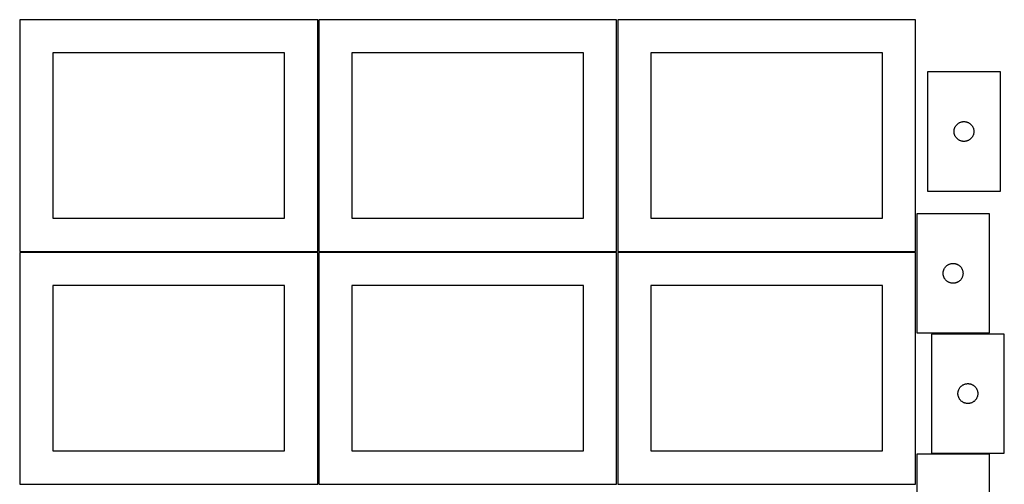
# Model space of a CAD drawing. Header units: millimetres. Extents: x 7 to 1493, y 7 to 2993.
# Tile 4 of 13: x 7 to 1493, y 1412 to 2114. Entities that reach past the tile are written whole.
import ezdxf

# ---------------------------------------------------------------- set-up
doc = ezdxf.new("R2010")
doc.units = ezdxf.units.MM
doc.layers.add('COMMON', color=5, linetype='CONTINUOUS', true_color=0x0000ff)
doc.layers.add('CUT', color=7, linetype='CONTINUOUS', true_color=0x000000)

msp = doc.modelspace()

# ---------------------------------------------------------------- linework, layer by layer
at = {"layer": 'COMMON'}
msp.add_line((457.299607, 1762.549515), (457.299607, 1412.623914), dxfattribs=at)
at = {"layer": 'CUT'}
for p, q in [((456.524767, 2114.148695), (6.524767, 2114.148695)), ((6.524767, 2114.148695), (6.524767, 1764.148695)), ((456.524767, 1764.148695), (456.524767, 2114.148695)), ((908.049608, 2114.148695), (458.049608, 2114.148695)), ((458.049608, 2114.148695), (458.049608, 1764.148695)), ((908.049608, 1764.148695), (908.049608, 2114.148695)), ((1359.574236, 2114.148695), (909.574236, 2114.148695)), ((909.574236, 2114.148695), (909.574236, 1764.148695)), ((1359.574236, 1764.148695), (1359.574236, 2114.148695)), ((406.524767, 2064.148695), (56.524767, 2064.148695)), ((56.524767, 2064.148695), (56.524767, 1814.148695)), ((406.524767, 1814.148695), (406.524767, 2064.148695)), ((858.049608, 2064.148695), (508.049608, 2064.148695)), ((508.049608, 2064.148695), (508.049608, 1814.148695)), ((858.049608, 1814.148695), (858.049608, 2064.148695)), ((1309.574236, 2064.148695), (959.574236, 2064.148695)), ((959.574236, 2064.148695), (959.574236, 1814.148695)), ((1309.574236, 1814.148695), (1309.574236, 2064.148695)), ((1487.53244, 2035.21048), (1377.53244, 2035.21048)), ((1377.53244, 2035.21048), (1377.53244, 1855.21048)), ((1487.53244, 1855.21048), (1487.53244, 2035.21048)), ((1417.6566, 1947.136455), (1417.775471, 1947.899692)), ((1417.775471, 1947.899692), (1417.933474, 1948.655796)), ((1417.933474, 1948.655796), (1418.130192, 1949.402765)), ((1418.130192, 1949.402765), (1418.365101, 1950.138616)), ((1418.365101, 1950.138616), (1418.63758, 1950.861399)), ((1418.63758, 1950.861399), (1418.946906, 1951.569196)), ((1418.946906, 1951.569196), (1419.292258, 1952.260131)), ((1419.292258, 1952.260131), (1419.67272, 1952.932372)), ((1419.67272, 1952.932372), (1420.087285, 1953.584136)), ((1420.087285, 1953.584136), (1420.534851, 1954.213694)), ((1420.534851, 1954.213694), (1421.014233, 1954.819378)), ((1421.014233, 1954.819378), (1421.524159, 1955.39958)), ((1421.524159, 1955.39958), (1422.063277, 1955.952763)), ((1422.063277, 1955.952763), (1422.630158, 1956.477459)), ((1422.630158, 1956.477459), (1423.223298, 1956.972277)), ((1423.223298, 1956.972277), (1423.841123, 1957.435905)), ((1423.841123, 1957.435905), (1424.481997, 1957.867114)), ((1424.481997, 1957.867114), (1425.144219, 1958.264759)), ((1425.144219, 1958.264759), (1425.826033, 1958.627786)), ((1425.826033, 1958.627786), (1426.525631, 1958.955234)), ((1426.525631, 1958.955234), (1427.241158, 1959.246232)), ((1427.241158, 1959.246232), (1427.970717, 1959.500011)), ((1427.970717, 1959.500011), (1428.712373, 1959.715896)), ((1428.712373, 1959.715896), (1429.464159, 1959.893315)), ((1429.464159, 1959.893315), (1430.224081, 1960.031799)), ((1430.224081, 1960.031799), (1430.990125, 1960.130978)), ((1430.990125, 1960.130978), (1431.760258, 1960.190591)), ((1431.760258, 1960.190591), (1432.53244, 1960.21048)), ((1432.53244, 1960.21048), (1433.304621, 1960.190591)), ((1433.304621, 1960.190591), (1434.074755, 1960.130978)), ((1434.074755, 1960.130978), (1434.840798, 1960.031799)), ((1434.840798, 1960.031799), (1435.600721, 1959.893315)), ((1435.600721, 1959.893315), (1436.352507, 1959.715896)), ((1436.352507, 1959.715896), (1437.094162, 1959.500011)), ((1437.094162, 1959.500011), (1437.823721, 1959.246232)), ((1437.823721, 1959.246232), (1438.539248, 1958.955234)), ((1438.539248, 1958.955234), (1439.238847, 1958.627786)), ((1439.238847, 1958.627786), (1439.920661, 1958.264759)), ((1439.920661, 1958.264759), (1440.582883, 1957.867114)), ((1440.582883, 1957.867114), (1441.223756, 1957.435905)), ((1441.223756, 1957.435905), (1441.841582, 1956.972277)), ((1441.841582, 1956.972277), (1442.434722, 1956.477459)), ((1442.434722, 1956.477459), (1443.001602, 1955.952763)), ((1443.001602, 1955.952763), (1443.54072, 1955.39958)), ((1443.54072, 1955.39958), (1444.050646, 1954.819378)), ((1444.050646, 1954.819378), (1444.530028, 1954.213694)), ((1444.530028, 1954.213694), (1444.977595, 1953.584136)), ((1444.977595, 1953.584136), (1445.392159, 1952.932372)), ((1445.392159, 1952.932372), (1445.772622, 1952.260131)), ((1445.772622, 1952.260131), (1446.117974, 1951.569196)), ((1446.117974, 1951.569196), (1446.427299, 1950.861399)), ((1446.427299, 1950.861399), (1446.699778, 1950.138616)), ((1446.699778, 1950.138616), (1446.934688, 1949.402765)), ((1446.934688, 1949.402765), (1447.131405, 1948.655796)), ((1447.131405, 1948.655796), (1447.289409, 1947.899692)), ((1447.289409, 1947.899692), (1447.40828, 1947.136455)), ((1417.537413, 1945.596699), (1417.577177, 1946.368112)), ((1417.537413, 1944.824261), (1417.537413, 1945.596699)), ((1417.577177, 1944.052848), (1417.537413, 1944.824261)), ((1417.577177, 1946.368112), (1417.6566, 1947.136455)), ((1417.6566, 1943.284505), (1417.577177, 1944.052848)), ((1417.775471, 1942.521269), (1417.6566, 1943.284505)), ((1417.933474, 1941.765164), (1417.775471, 1942.521269)), ((1418.130192, 1941.018196), (1417.933474, 1941.765164)), ((1418.365101, 1940.282344), (1418.130192, 1941.018196)), ((1418.63758, 1939.559562), (1418.365101, 1940.282344)), ((1418.946906, 1938.851764), (1418.63758, 1939.559562)), ((1419.292258, 1938.160829), (1418.946906, 1938.851764)), ((1419.67272, 1937.488588), (1419.292258, 1938.160829)), ((1420.087285, 1936.836824), (1419.67272, 1937.488588)), ((1420.534851, 1936.207266), (1420.087285, 1936.836824)), ((1421.014233, 1935.601582), (1420.534851, 1936.207266)), ((1421.524159, 1935.02138), (1421.014233, 1935.601582)), ((1422.063277, 1934.468197), (1421.524159, 1935.02138)), ((1422.630158, 1933.943501), (1422.063277, 1934.468197)), ((1423.223298, 1933.448683), (1422.630158, 1933.943501)), ((1423.841123, 1932.985055), (1423.223298, 1933.448683)), ((1441.841582, 1933.448683), (1441.223756, 1932.985055)), ((1442.434722, 1933.943501), (1441.841582, 1933.448683)), ((1443.001602, 1934.468197), (1442.434722, 1933.943501)), ((1443.54072, 1935.02138), (1443.001602, 1934.468197)), ((1444.050646, 1935.601582), (1443.54072, 1935.02138)), ((1444.530028, 1936.207266), (1444.050646, 1935.601582)), ((1444.977595, 1936.836824), (1444.530028, 1936.207266)), ((1445.392159, 1937.488588), (1444.977595, 1936.836824)), ((1445.772622, 1938.160829), (1445.392159, 1937.488588)), ((1446.117974, 1938.851764), (1445.772622, 1938.160829)), ((1446.427299, 1939.559562), (1446.117974, 1938.851764)), ((1446.699778, 1940.282344), (1446.427299, 1939.559562)), ((1446.934688, 1941.018196), (1446.699778, 1940.282344)), ((1447.131405, 1941.765164), (1446.934688, 1941.018196)), ((1447.289409, 1942.521269), (1447.131405, 1941.765164)), ((1447.40828, 1943.284505), (1447.289409, 1942.521269)), ((1447.40828, 1947.136455), (1447.487703, 1946.368112)), ((1447.487703, 1944.052848), (1447.40828, 1943.284505)), ((1447.487703, 1946.368112), (1447.527467, 1945.596699)), ((1447.527467, 1944.824261), (1447.487703, 1944.052848)), ((1447.527467, 1945.596699), (1447.527467, 1944.824261)), ((1424.481997, 1932.553847), (1423.841123, 1932.985055)), ((1425.144219, 1932.156202), (1424.481997, 1932.553847)), ((1425.826033, 1931.793174), (1425.144219, 1932.156202)), ((1426.525631, 1931.465727), (1425.826033, 1931.793174)), ((1427.241158, 1931.174728), (1426.525631, 1931.465727)), ((1427.970717, 1930.920949), (1427.241158, 1931.174728)), ((1428.712373, 1930.705064), (1427.970717, 1930.920949)), ((1429.464159, 1930.527645), (1428.712373, 1930.705064)), ((1430.224081, 1930.389162), (1429.464159, 1930.527645)), ((1430.990125, 1930.289982), (1430.224081, 1930.389162)), ((1431.760258, 1930.230369), (1430.990125, 1930.289982)), ((1432.53244, 1930.21048), (1431.760258, 1930.230369)), ((1433.304621, 1930.230369), (1432.53244, 1930.21048)), ((1434.074755, 1930.289982), (1433.304621, 1930.230369)), ((1434.840798, 1930.389162), (1434.074755, 1930.289982)), ((1435.600721, 1930.527645), (1434.840798, 1930.389162)), ((1436.352507, 1930.705064), (1435.600721, 1930.527645)), ((1437.094162, 1930.920949), (1436.352507, 1930.705064)), ((1437.823721, 1931.174728), (1437.094162, 1930.920949)), ((1438.539248, 1931.465727), (1437.823721, 1931.174728)), ((1439.238847, 1931.793174), (1438.539248, 1931.465727)), ((1439.920661, 1932.156202), (1439.238847, 1931.793174)), ((1440.582883, 1932.553847), (1439.920661, 1932.156202)), ((1441.223756, 1932.985055), (1440.582883, 1932.553847)), ((1377.53244, 1855.21048), (1487.53244, 1855.21048)), ((56.524767, 1814.148695), (406.524767, 1814.148695)), ((508.049608, 1814.148695), (858.049608, 1814.148695)), ((959.574236, 1814.148695), (1309.574236, 1814.148695)), ((1471.113273, 1820.905793), (1361.113273, 1820.905793)), ((1361.113273, 1820.905793), (1361.113273, 1640.905793)), ((1471.113273, 1640.905793), (1471.113273, 1820.905793)), ((6.524767, 1764.148695), (456.524767, 1764.148695)), ((456.549607, 1762.549515), (6.549607, 1762.549515)), ((6.549607, 1762.549515), (6.549607, 1412.549515)), ((456.549607, 1412.549515), (456.549607, 1762.549515)), ((458.049608, 1764.148695), (908.049608, 1764.148695)), ((908.049608, 1762.623914), (458.049608, 1762.623914)), ((458.049608, 1762.623914), (458.049608, 1412.623914)), ((908.049608, 1412.623914), (908.049608, 1762.623914)), ((909.574236, 1764.148695), (1359.574236, 1764.148695)), ((1359.574236, 1762.623914), (909.574236, 1762.623914)), ((909.574236, 1762.623914), (909.574236, 1412.623914)), ((1359.574236, 1412.623914), (1359.574236, 1762.623914)), ((1403.668118, 1739.279448), (1404.115685, 1739.909007)), ((1404.115685, 1739.909007), (1404.595067, 1740.51469)), ((1404.595067, 1740.51469), (1405.104993, 1741.094893)), ((1405.104993, 1741.094893), (1405.644111, 1741.648075)), ((1405.644111, 1741.648075), (1406.210991, 1742.172772)), ((1406.210991, 1742.172772), (1406.804131, 1742.66759)), ((1406.804131, 1742.66759), (1407.421957, 1743.131218)), ((1407.421957, 1743.131218), (1408.06283, 1743.562426)), ((1408.06283, 1743.562426), (1408.725052, 1743.960071)), ((1408.725052, 1743.960071), (1409.406866, 1744.323099)), ((1409.406866, 1744.323099), (1410.106465, 1744.650546)), ((1410.106465, 1744.650546), (1410.821992, 1744.941545)), ((1410.821992, 1744.941545), (1411.551551, 1745.195323)), ((1411.551551, 1745.195323), (1412.293206, 1745.411209)), ((1412.293206, 1745.411209), (1413.044992, 1745.588628)), ((1413.044992, 1745.588628), (1413.804915, 1745.727111)), ((1413.804915, 1745.727111), (1414.570958, 1745.826291)), ((1414.570958, 1745.826291), (1415.341092, 1745.885904)), ((1415.341092, 1745.885904), (1416.113273, 1745.905793)), ((1416.113273, 1745.905793), (1416.885455, 1745.885904)), ((1416.885455, 1745.885904), (1417.655588, 1745.826291)), ((1417.655588, 1745.826291), (1418.421632, 1745.727111)), ((1418.421632, 1745.727111), (1419.181554, 1745.588628)), ((1419.181554, 1745.588628), (1419.93334, 1745.411209)), ((1419.93334, 1745.411209), (1420.674996, 1745.195323)), ((1420.674996, 1745.195323), (1421.404555, 1744.941545)), ((1421.404555, 1744.941545), (1422.120082, 1744.650546)), ((1422.120082, 1744.650546), (1422.81968, 1744.323099)), ((1422.81968, 1744.323099), (1423.501494, 1743.960071)), ((1423.501494, 1743.960071), (1424.163716, 1743.562426)), ((1424.163716, 1743.562426), (1424.80459, 1743.131218)), ((1424.80459, 1743.131218), (1425.422415, 1742.66759)), ((1425.422415, 1742.66759), (1426.015555, 1742.172772)), ((1426.015555, 1742.172772), (1426.582436, 1741.648075)), ((1426.582436, 1741.648075), (1427.121554, 1741.094893)), ((1427.121554, 1741.094893), (1427.63148, 1740.51469)), ((1427.63148, 1740.51469), (1428.110862, 1739.909007)), ((1428.110862, 1739.909007), (1428.558428, 1739.279448)), ((1401.118246, 1731.292011), (1401.15801, 1732.063425)), ((1401.118246, 1730.519574), (1401.118246, 1731.292011)), ((1401.15801, 1729.748161), (1401.118246, 1730.519574)), ((1401.15801, 1732.063425), (1401.237433, 1732.831768)), ((1401.237433, 1728.979817), (1401.15801, 1729.748161)), ((1401.237433, 1732.831768), (1401.356304, 1733.595004)), ((1401.356304, 1728.216581), (1401.237433, 1728.979817)), ((1401.356304, 1733.595004), (1401.514308, 1734.351109)), ((1401.514308, 1727.460477), (1401.356304, 1728.216581)), ((1401.514308, 1734.351109), (1401.711025, 1735.098077)), ((1401.711025, 1726.713508), (1401.514308, 1727.460477)), ((1401.711025, 1735.098077), (1401.945935, 1735.833928)), ((1401.945935, 1725.977657), (1401.711025, 1726.713508)), ((1401.945935, 1735.833928), (1402.218414, 1736.556711)), ((1402.218414, 1725.254874), (1401.945935, 1725.977657)), ((1402.218414, 1736.556711), (1402.527739, 1737.264509)), ((1402.527739, 1724.547077), (1402.218414, 1725.254874)), ((1402.527739, 1737.264509), (1402.873091, 1737.955444)), ((1402.873091, 1737.955444), (1403.253554, 1738.627685)), ((1403.253554, 1738.627685), (1403.668118, 1739.279448)), ((1428.558428, 1739.279448), (1428.972993, 1738.627685)), ((1428.972993, 1738.627685), (1429.353455, 1737.955444)), ((1429.353455, 1737.955444), (1429.698807, 1737.264509)), ((1429.698807, 1737.264509), (1430.008133, 1736.556711)), ((1430.008133, 1725.254874), (1429.698807, 1724.547077)), ((1430.008133, 1736.556711), (1430.280612, 1735.833928)), ((1430.280612, 1725.977657), (1430.008133, 1725.254874)), ((1430.280612, 1735.833928), (1430.515521, 1735.098077)), ((1430.515521, 1726.713508), (1430.280612, 1725.977657)), ((1430.515521, 1735.098077), (1430.712239, 1734.351109)), ((1430.712239, 1727.460477), (1430.515521, 1726.713508)), ((1430.712239, 1734.351109), (1430.870242, 1733.595004)), ((1430.870242, 1728.216581), (1430.712239, 1727.460477)), ((1430.870242, 1733.595004), (1430.989113, 1732.831768)), ((1430.989113, 1728.979817), (1430.870242, 1728.216581)), ((1430.989113, 1732.831768), (1431.068536, 1732.063425)), ((1431.068536, 1729.748161), (1430.989113, 1728.979817)), ((1431.068536, 1732.063425), (1431.1083, 1731.292011)), ((1431.1083, 1730.519574), (1431.068536, 1729.748161)), ((1431.1083, 1731.292011), (1431.1083, 1730.519574)), ((406.549607, 1712.549515), (56.549607, 1712.549515)), ((56.549607, 1712.549515), (56.549607, 1462.549515)), ((406.549607, 1462.549515), (406.549607, 1712.549515)), ((858.049608, 1712.623914), (508.049608, 1712.623914)), ((508.049608, 1712.623914), (508.049608, 1462.623914)), ((858.049608, 1462.623914), (858.049608, 1712.623914)), ((1309.574236, 1712.623914), (959.574236, 1712.623914)), ((959.574236, 1712.623914), (959.574236, 1462.623914)), ((1309.574236, 1462.623914), (1309.574236, 1712.623914)), ((1402.873091, 1723.856141), (1402.527739, 1724.547077)), ((1403.253554, 1723.183901), (1402.873091, 1723.856141)), ((1403.668118, 1722.532137), (1403.253554, 1723.183901)), ((1404.115685, 1721.902578), (1403.668118, 1722.532137)), ((1404.595067, 1721.296895), (1404.115685, 1721.902578)), ((1405.104993, 1720.716693), (1404.595067, 1721.296895)), ((1405.644111, 1720.16351), (1405.104993, 1720.716693)), ((1406.210991, 1719.638814), (1405.644111, 1720.16351)), ((1406.804131, 1719.143996), (1406.210991, 1719.638814)), ((1407.421957, 1718.680368), (1406.804131, 1719.143996)), ((1408.06283, 1718.249159), (1407.421957, 1718.680368)), ((1408.725052, 1717.851514), (1408.06283, 1718.249159)), ((1409.406866, 1717.488486), (1408.725052, 1717.851514)), ((1410.106465, 1717.161039), (1409.406866, 1717.488486)), ((1410.821992, 1716.87004), (1410.106465, 1717.161039)), ((1411.551551, 1716.616262), (1410.821992, 1716.87004)), ((1412.293206, 1716.400377), (1411.551551, 1716.616262)), ((1413.044992, 1716.222957), (1412.293206, 1716.400377)), ((1413.804915, 1716.084474), (1413.044992, 1716.222957)), ((1414.570958, 1715.985295), (1413.804915, 1716.084474)), ((1415.341092, 1715.925681), (1414.570958, 1715.985295)), ((1416.113273, 1715.905793), (1415.341092, 1715.925681)), ((1416.885455, 1715.925681), (1416.113273, 1715.905793)), ((1417.655588, 1715.985295), (1416.885455, 1715.925681)), ((1418.421632, 1716.084474), (1417.655588, 1715.985295)), ((1419.181554, 1716.222957), (1418.421632, 1716.084474)), ((1419.93334, 1716.400377), (1419.181554, 1716.222957)), ((1420.674996, 1716.616262), (1419.93334, 1716.400377)), ((1421.404555, 1716.87004), (1420.674996, 1716.616262)), ((1422.120082, 1717.161039), (1421.404555, 1716.87004)), ((1422.81968, 1717.488486), (1422.120082, 1717.161039)), ((1423.501494, 1717.851514), (1422.81968, 1717.488486)), ((1424.163716, 1718.249159), (1423.501494, 1717.851514)), ((1424.80459, 1718.680368), (1424.163716, 1718.249159)), ((1425.422415, 1719.143996), (1424.80459, 1718.680368)), ((1426.015555, 1719.638814), (1425.422415, 1719.143996)), ((1426.582436, 1720.16351), (1426.015555, 1719.638814)), ((1427.121554, 1720.716693), (1426.582436, 1720.16351)), ((1427.63148, 1721.296895), (1427.121554, 1720.716693)), ((1428.110862, 1721.902578), (1427.63148, 1721.296895)), ((1428.558428, 1722.532137), (1428.110862, 1721.902578)), ((1428.972993, 1723.183901), (1428.558428, 1722.532137)), ((1429.353455, 1723.856141), (1428.972993, 1723.183901)), ((1429.698807, 1724.547077), (1429.353455, 1723.856141)), ((1361.113273, 1640.905793), (1471.113273, 1640.905793)), ((1493.450031, 1639.274201), (1383.450031, 1639.274201)), ((1383.450031, 1639.274201), (1383.450031, 1459.274201)), ((1493.450031, 1459.274201), (1493.450031, 1639.274201)), ((1429.140889, 1561.035998), (1429.758714, 1561.499626)), ((1429.758714, 1561.499626), (1430.399588, 1561.930834)), ((1430.399588, 1561.930834), (1431.06181, 1562.328479)), ((1431.06181, 1562.328479), (1431.743624, 1562.691507)), ((1431.743624, 1562.691507), (1432.443222, 1563.018954)), ((1432.443222, 1563.018954), (1433.15875, 1563.309953)), ((1433.15875, 1563.309953), (1433.888308, 1563.563732)), ((1433.888308, 1563.563732), (1434.629964, 1563.779617)), ((1434.629964, 1563.779617), (1435.38175, 1563.957036)), ((1435.38175, 1563.957036), (1436.141672, 1564.095519)), ((1436.141672, 1564.095519), (1436.907716, 1564.194699)), ((1436.907716, 1564.194699), (1437.67785, 1564.254312)), ((1437.67785, 1564.254312), (1438.450031, 1564.274201)), ((1438.450031, 1564.274201), (1439.222212, 1564.254312)), ((1439.222212, 1564.254312), (1439.992346, 1564.194699)), ((1439.992346, 1564.194699), (1440.75839, 1564.095519)), ((1440.75839, 1564.095519), (1441.518312, 1563.957036)), ((1441.518312, 1563.957036), (1442.270098, 1563.779617)), ((1442.270098, 1563.779617), (1443.011753, 1563.563732)), ((1443.011753, 1563.563732), (1443.741312, 1563.309953)), ((1443.741312, 1563.309953), (1444.456839, 1563.018954)), ((1444.456839, 1563.018954), (1445.156438, 1562.691507)), ((1445.156438, 1562.691507), (1445.838252, 1562.328479)), ((1445.838252, 1562.328479), (1446.500474, 1561.930834)), ((1446.500474, 1561.930834), (1447.141347, 1561.499626)), ((1447.141347, 1561.499626), (1447.759173, 1561.035998)), ((1423.455004, 1549.66042), (1423.494768, 1550.431833)), ((1423.455004, 1548.887982), (1423.455004, 1549.66042)), ((1423.494768, 1548.116569), (1423.455004, 1548.887982)), ((1423.494768, 1550.431833), (1423.574191, 1551.200176)), ((1423.574191, 1547.348226), (1423.494768, 1548.116569)), ((1423.574191, 1551.200176), (1423.693062, 1551.963412)), ((1423.693062, 1546.584989), (1423.574191, 1547.348226)), ((1423.693062, 1551.963412), (1423.851065, 1552.719517)), ((1423.851065, 1545.828885), (1423.693062, 1546.584989)), ((1423.851065, 1552.719517), (1424.047783, 1553.466485)), ((1424.047783, 1553.466485), (1424.282692, 1554.202337)), ((1424.282692, 1554.202337), (1424.555171, 1554.925119)), ((1424.555171, 1554.925119), (1424.864497, 1555.632917)), ((1424.864497, 1555.632917), (1425.209849, 1556.323852)), ((1425.209849, 1556.323852), (1425.590311, 1556.996093)), ((1425.590311, 1556.996093), (1426.004876, 1557.647857)), ((1426.004876, 1557.647857), (1426.452442, 1558.277415)), ((1426.452442, 1558.277415), (1426.931824, 1558.883099)), ((1426.931824, 1558.883099), (1427.44175, 1559.463301)), ((1427.44175, 1559.463301), (1427.980869, 1560.016484)), ((1427.980869, 1560.016484), (1428.547749, 1560.54118)), ((1428.547749, 1560.54118), (1429.140889, 1561.035998)), ((1447.759173, 1561.035998), (1448.352313, 1560.54118)), ((1448.352313, 1560.54118), (1448.919193, 1560.016484)), ((1448.919193, 1560.016484), (1449.458311, 1559.463301)), ((1449.458311, 1559.463301), (1449.968238, 1558.883099)), ((1449.968238, 1558.883099), (1450.44762, 1558.277415)), ((1450.44762, 1558.277415), (1450.895186, 1557.647857)), ((1450.895186, 1557.647857), (1451.30975, 1556.996093)), ((1451.30975, 1556.996093), (1451.690213, 1556.323852)), ((1451.690213, 1556.323852), (1452.035565, 1555.632917)), ((1452.035565, 1555.632917), (1452.34489, 1554.925119)), ((1452.34489, 1554.925119), (1452.617369, 1554.202337)), ((1452.617369, 1554.202337), (1452.852279, 1553.466485)), ((1452.852279, 1553.466485), (1453.048996, 1552.719517)), ((1453.048996, 1552.719517), (1453.207, 1551.963412)), ((1453.207, 1546.584989), (1453.048996, 1545.828885)), ((1453.207, 1551.963412), (1453.325871, 1551.200176)), ((1453.325871, 1547.348226), (1453.207, 1546.584989)), ((1453.325871, 1551.200176), (1453.405294, 1550.431833)), ((1453.405294, 1548.116569), (1453.325871, 1547.348226)), ((1453.405294, 1550.431833), (1453.445058, 1549.66042)), ((1453.445058, 1548.887982), (1453.405294, 1548.116569)), ((1453.445058, 1549.66042), (1453.445058, 1548.887982)), ((1424.047783, 1545.081916), (1423.851065, 1545.828885)), ((1424.282692, 1544.346065), (1424.047783, 1545.081916)), ((1424.555171, 1543.623282), (1424.282692, 1544.346065)), ((1424.864497, 1542.915485), (1424.555171, 1543.623282)), ((1425.209849, 1542.22455), (1424.864497, 1542.915485)), ((1425.590311, 1541.552309), (1425.209849, 1542.22455)), ((1426.004876, 1540.900545), (1425.590311, 1541.552309)), ((1426.452442, 1540.270987), (1426.004876, 1540.900545)), ((1426.931824, 1539.665303), (1426.452442, 1540.270987)), ((1427.44175, 1539.085101), (1426.931824, 1539.665303)), ((1427.980869, 1538.531918), (1427.44175, 1539.085101)), ((1428.547749, 1538.007222), (1427.980869, 1538.531918)), ((1429.140889, 1537.512404), (1428.547749, 1538.007222)), ((1429.758714, 1537.048776), (1429.140889, 1537.512404)), ((1430.399588, 1536.617567), (1429.758714, 1537.048776)), ((1431.06181, 1536.219922), (1430.399588, 1536.617567)), ((1431.743624, 1535.856895), (1431.06181, 1536.219922)), ((1432.443222, 1535.529447), (1431.743624, 1535.856895)), ((1433.15875, 1535.238449), (1432.443222, 1535.529447)), ((1433.888308, 1534.98467), (1433.15875, 1535.238449)), ((1434.629964, 1534.768785), (1433.888308, 1534.98467)), ((1435.38175, 1534.591366), (1434.629964, 1534.768785)), ((1436.141672, 1534.452882), (1435.38175, 1534.591366)), ((1436.907716, 1534.353703), (1436.141672, 1534.452882)), ((1437.67785, 1534.294089), (1436.907716, 1534.353703)), ((1438.450031, 1534.274201), (1437.67785, 1534.294089)), ((1439.222212, 1534.294089), (1438.450031, 1534.274201)), ((1439.992346, 1534.353703), (1439.222212, 1534.294089)), ((1440.75839, 1534.452882), (1439.992346, 1534.353703)), ((1441.518312, 1534.591366), (1440.75839, 1534.452882)), ((1442.270098, 1534.768785), (1441.518312, 1534.591366)), ((1443.011753, 1534.98467), (1442.270098, 1534.768785)), ((1443.741312, 1535.238449), (1443.011753, 1534.98467)), ((1444.456839, 1535.529447), (1443.741312, 1535.238449)), ((1445.156438, 1535.856895), (1444.456839, 1535.529447)), ((1445.838252, 1536.219922), (1445.156438, 1535.856895)), ((1446.500474, 1536.617567), (1445.838252, 1536.219922)), ((1447.141347, 1537.048776), (1446.500474, 1536.617567)), ((1447.759173, 1537.512404), (1447.141347, 1537.048776)), ((1448.352313, 1538.007222), (1447.759173, 1537.512404)), ((1448.919193, 1538.531918), (1448.352313, 1538.007222)), ((1449.458311, 1539.085101), (1448.919193, 1538.531918)), ((1449.968238, 1539.665303), (1449.458311, 1539.085101)), ((1450.44762, 1540.270987), (1449.968238, 1539.665303)), ((1450.895186, 1540.900545), (1450.44762, 1540.270987)), ((1451.30975, 1541.552309), (1450.895186, 1540.900545)), ((1451.690213, 1542.22455), (1451.30975, 1541.552309)), ((1452.035565, 1542.915485), (1451.690213, 1542.22455)), ((1452.34489, 1543.623282), (1452.035565, 1542.915485)), ((1452.617369, 1544.346065), (1452.34489, 1543.623282)), ((1452.852279, 1545.081916), (1452.617369, 1544.346065)), ((1453.048996, 1545.828885), (1452.852279, 1545.081916)), ((56.549607, 1462.549515), (406.549607, 1462.549515)), ((508.049608, 1462.623914), (858.049608, 1462.623914)), ((959.574236, 1462.623914), (1309.574236, 1462.623914)), ((1361.187942, 1457.708888), (1361.187942, 1277.708888)), ((1471.187942, 1457.708888), (1361.187942, 1457.708888)), ((1383.450031, 1459.274201), (1493.450031, 1459.274201)), ((1471.187942, 1277.708888), (1471.187942, 1457.708888)), ((458.049608, 1412.623914), (908.049608, 1412.623914)), ((909.574236, 1412.623914), (1359.574236, 1412.623914)), ((6.549607, 1412.549515), (456.549607, 1412.549515))]:
    msp.add_line(p, q, dxfattribs=at)

doc.saveas('drawing.dxf')
